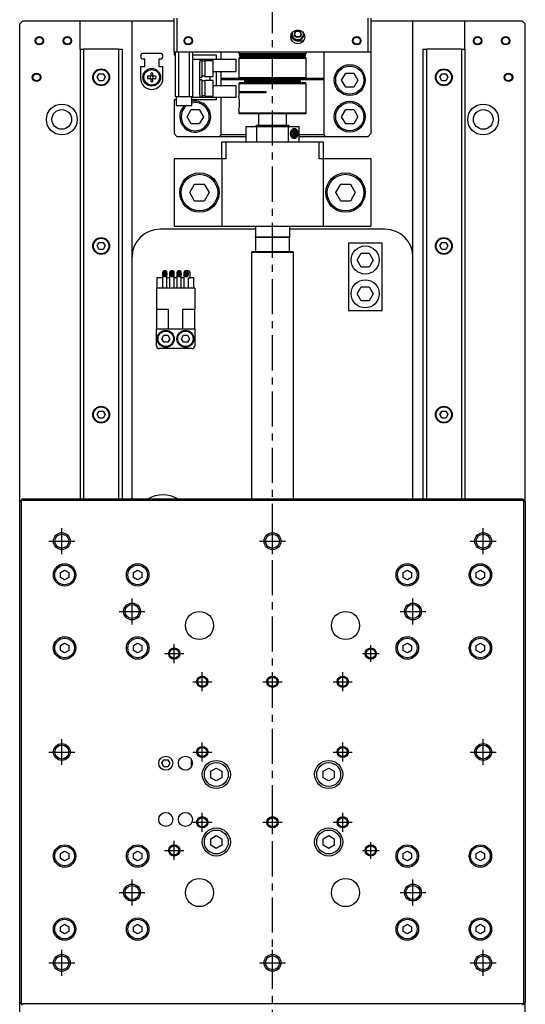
# Model space of a CAD drawing. Extents: x 201 to 1171, y 20 to 969.
# Tile 3 of 5: x 455 to 635, y 273 to 623. Entities that reach past the tile are written whole.
import ezdxf

# ---------------------------------------------------------------- set-up
doc = ezdxf.new("R2010")
doc.units = 0
doc.header["$LTSCALE"] = 10
doc.linetypes.add('CENTER', pattern=[2, 1.25, -0.25, 0.25, -0.25])
doc.layers.add('1', color=7, linetype='CONTINUOUS')

msp = doc.modelspace()

# ---------------------------------------------------------------- linework, layer by layer
at = {"layer": '1', "color": 4, "linetype": 'CENTER'}
for p, q in [((545.041601, 98.131438), (545.041601, 708.131438)), ((470.041601, 432.781438), (470.041601, 441.981438)), ((545.041601, 432.781438), (545.041601, 441.981438)), ((620.041601, 432.781438), (620.041601, 441.981438)), ((465.441601, 437.381438), (474.641601, 437.381438)), ((540.441601, 437.381438), (549.641601, 437.381438)), ((615.441601, 437.381438), (624.641601, 437.381438)), ((495.041601, 407.781438), (495.041601, 416.981438)), ((595.041601, 407.781438), (595.041601, 416.981438)), ((490.441601, 412.381438), (499.641601, 412.381438)), ((590.441601, 412.381438), (599.641601, 412.381438)), ((510.041601, 393.981438), (510.041601, 400.781438)), ((580.041601, 394.401438), (580.041601, 400.361438)), ((506.641601, 397.381438), (513.441601, 397.381438)), ((577.061601, 397.381438), (583.021601, 397.381438)), ((520.041601, 383.981438), (520.041601, 390.781438)), ((545.041601, 383.981438), (545.041601, 390.781438)), ((570.041601, 383.981438), (570.041601, 390.781438)), ((516.641601, 387.381438), (523.441601, 387.381438)), ((541.641601, 387.381438), (548.441601, 387.381438)), ((566.641601, 387.381438), (573.441601, 387.381438)), ((470.041601, 357.781438), (470.041601, 366.981438)), ((520.041601, 358.981438), (520.041601, 365.781438)), ((570.041601, 358.981438), (570.041601, 365.781438)), ((620.041601, 357.781438), (620.041601, 366.981438)), ((465.441601, 362.381438), (474.641601, 362.381438)), ((516.641601, 362.381438), (523.441601, 362.381438)), ((566.641601, 362.381438), (573.441601, 362.381438)), ((615.441601, 362.381438), (624.641601, 362.381438)), ((520.041601, 333.981438), (520.041601, 340.781438)), ((545.041601, 333.981438), (545.041601, 340.781438)), ((570.041601, 333.981438), (570.041601, 340.781438)), ((516.641601, 337.381438), (523.441601, 337.381438)), ((541.641601, 337.381438), (548.441601, 337.381438)), ((566.641601, 337.381438), (573.441601, 337.381438)), ((510.041601, 323.981438), (510.041601, 330.781438)), ((580.041601, 324.401438), (580.041601, 330.361438)), ((506.641601, 327.381438), (513.441601, 327.381438)), ((577.061601, 327.381438), (583.021601, 327.381438)), ((495.041601, 307.781438), (495.041601, 316.981438)), ((595.041601, 307.781438), (595.041601, 316.981438)), ((490.441601, 312.381438), (499.641601, 312.381438)), ((590.441601, 312.381438), (599.641601, 312.381438)), ((470.041601, 282.781438), (470.041601, 291.981438)), ((545.041601, 282.781438), (545.041601, 291.981438)), ((620.041601, 282.781438), (620.041601, 291.981438)), ((465.441601, 287.381438), (474.641601, 287.381438)), ((540.441601, 287.381438), (549.641601, 287.381438)), ((615.441601, 287.381438), (624.641601, 287.381438))]:
    msp.add_line(p, q, dxfattribs=at)
at = {"layer": '1', "color": 7, "linetype": 'CONTINUOUS'}
for p, q in [((456.041601, 622.381438), (455.041601, 621.381438)), ((455.041601, 451.381438), (455.041601, 621.381438)), ((476.541601, 622.381438), (456.041601, 622.381438)), ((476.541601, 612.381438), (476.541601, 622.381438)), ((495.041601, 622.381438), (476.541601, 622.381438)), ((495.041601, 452.381438), (495.041601, 622.381438)), ((510.041601, 622.381438), (495.041601, 622.381438)), ((510.041601, 611.381438), (510.041601, 623.381438)), ((511.041601, 623.381438), (511.041601, 611.381438)), ((579.041601, 611.381438), (579.041601, 623.381438)), ((580.041601, 623.381438), (580.041601, 611.381438)), ((595.041601, 622.381438), (580.041601, 622.381438)), ((595.041601, 452.381438), (595.041601, 622.381438)), ((613.541601, 622.381438), (595.041601, 622.381438)), ((613.541601, 612.381438), (613.541601, 622.381438)), ((634.041601, 622.381438), (613.541601, 622.381438)), ((635.041601, 621.381438), (634.041601, 622.381438)), ((635.041601, 451.381438), (635.041601, 621.381438)), ((552.886901, 617.781438), (553.464251, 618.781438)), ((553.464251, 616.781438), (552.886901, 617.781438)), ((553.464251, 618.781438), (554.618952, 618.781438)), ((554.618952, 616.781438), (553.464251, 616.781438)), ((554.618952, 618.781438), (555.196302, 617.781438)), ((555.196302, 617.781438), (554.618952, 616.781438)), ((556.041601, 615.281438), (554.041601, 615.281438)), ((476.541601, 612.381438), (476.541601, 452.381438)), ((476.541601, 612.381438), (477.811601, 612.381438)), ((477.811601, 612.381438), (477.811601, 452.381438)), ((490.271601, 612.381438), (477.811601, 612.381438)), ((490.271601, 612.381438), (490.271601, 452.381438)), ((490.271601, 612.381438), (491.541601, 612.381438)), ((491.541601, 612.381438), (491.541601, 452.381438)), ((505.041601, 610.881438), (499.041601, 610.881438)), ((511.041601, 611.381438), (510.041601, 611.381438)), ((510.041601, 611.381438), (510.041601, 610.381438)), ((510.041601, 610.381438), (510.541601, 610.381438)), ((510.541601, 595.381438), (510.541601, 611.381438)), ((579.041601, 611.381438), (511.041601, 611.381438)), ((511.541601, 611.381438), (511.541601, 595.381438)), ((515.541601, 595.381438), (515.541601, 611.381438)), ((516.541601, 611.381438), (516.541601, 595.381438)), ((516.541601, 610.381438), (525.041601, 610.381438)), ((525.041601, 610.381438), (525.041601, 608.781438)), ((526.711299, 608.781438), (526.711299, 611.381438)), ((533.041601, 611.381438), (533.041601, 610.881438)), ((533.041601, 610.881438), (536.55632, 610.881438)), ((533.041601, 610.881438), (533.341601, 610.581438)), ((533.341601, 609.481438), (533.041601, 609.181438)), ((533.373199, 610.214772), (533.253312, 610.214772)), ((533.253312, 610.214772), (533.253312, 609.848105)), ((533.253312, 609.848105), (533.373199, 609.848105)), ((533.341601, 610.581438), (556.741601, 610.581438)), ((533.341601, 609.481438), (536.768452, 609.481438)), ((544.518767, 610.214772), (533.373199, 610.214772)), ((533.373199, 609.848105), (544.518767, 609.848105)), ((533.541601, 610.581438), (533.541601, 610.214772)), ((533.541601, 609.848105), (533.541601, 609.481438)), ((536.55632, 610.881438), (557.041601, 610.881438)), ((536.768452, 609.481438), (556.741601, 609.481438)), ((538.541601, 610.214772), (538.541601, 610.581438)), ((538.541601, 609.481438), (538.541601, 609.848105)), ((542.541601, 610.581438), (542.541601, 610.214772)), ((542.541601, 609.848105), (542.541601, 609.481438)), ((545.564436, 610.214772), (544.518767, 610.214772)), ((544.518767, 609.848105), (545.564436, 609.848105)), ((556.710003, 610.214772), (545.564436, 610.214772)), ((545.564436, 609.848105), (556.710003, 609.848105)), ((547.541601, 610.214772), (547.541601, 610.581438)), ((547.541601, 609.481438), (547.541601, 609.848105)), ((551.541601, 610.581438), (551.541601, 610.214772)), ((551.541601, 609.848105), (551.541601, 609.481438)), ((556.541601, 610.214772), (556.541601, 610.581438)), ((556.541601, 609.481438), (556.541601, 609.848105)), ((556.82989, 610.214772), (556.710003, 610.214772)), ((556.710003, 609.848105), (556.82989, 609.848105)), ((556.741601, 610.581438), (557.041601, 610.881438)), ((557.041601, 609.181438), (556.741601, 609.481438)), ((556.82989, 609.848105), (556.82989, 610.214772)), ((557.041601, 610.881438), (557.041601, 611.381438)), ((563.371904, 611.381438), (563.371904, 581.881438)), ((580.041601, 611.381438), (579.041601, 611.381438)), ((580.041601, 611.381438), (580.041601, 582.381438)), ((598.541601, 612.381438), (598.541601, 452.381438)), ((598.541601, 612.381438), (599.811601, 612.381438)), ((599.811601, 612.381438), (599.811601, 452.381438)), ((612.271601, 612.381438), (599.811601, 612.381438)), ((612.271601, 612.381438), (612.271601, 452.381438)), ((612.271601, 612.381438), (613.541601, 612.381438)), ((613.541601, 612.381438), (613.541601, 452.381438)), ((498.041601, 606.181438), (498.041601, 602.081438)), ((498.041601, 606.181438), (499.541601, 606.181438)), ((499.541601, 608.881438), (499.041601, 608.881438)), ((499.541601, 606.181438), (499.541601, 608.881438)), ((505.041601, 608.881438), (504.541601, 608.881438)), ((504.541601, 608.881438), (504.541601, 606.181438)), ((504.541601, 606.181438), (506.041601, 606.181438)), ((506.041601, 602.081438), (506.041601, 606.181438)), ((516.541601, 608.781438), (519.141601, 608.781438)), ((519.141601, 608.781438), (519.141601, 607.781438)), ((519.141601, 608.781438), (532.041601, 608.781438)), ((519.941601, 608.481438), (519.141601, 608.481438)), ((519.141601, 596.181438), (519.141601, 607.781438)), ((519.941601, 608.481438), (519.941601, 602.481438)), ((520.941601, 608.081438), (519.941601, 608.081438)), ((520.941601, 608.231438), (520.941601, 602.731438)), ((523.941601, 608.231438), (520.941601, 608.231438)), ((523.941601, 602.731438), (523.941601, 608.231438)), ((532.041601, 608.781438), (532.041601, 604.481438)), ((533.041601, 609.181438), (536.55632, 609.181438)), ((533.041601, 609.181438), (533.041601, 602.281438)), ((536.55632, 609.181438), (557.041601, 609.181438)), ((557.041601, 602.281438), (557.041601, 609.181438)), ((482.598226, 602.381438), (483.319914, 603.631438)), ((483.319914, 603.631438), (484.763289, 603.631438)), ((484.763289, 603.631438), (485.484977, 602.381438)), ((501.671601, 602.751438), (500.53641, 602.751438)), ((501.671601, 603.88663), (501.671601, 602.751438)), ((502.411601, 602.751438), (502.411601, 603.88663)), ((503.546792, 602.751438), (502.411601, 602.751438)), ((519.141601, 602.481438), (519.941601, 602.481438)), ((519.941601, 602.881438), (520.941601, 602.881438)), ((520.941601, 602.731438), (523.941601, 602.731438)), ((522.741601, 602.731438), (522.741601, 601.231438)), ((523.941601, 604.481438), (532.041601, 604.481438)), ((525.041601, 604.481438), (525.041601, 599.481438)), ((526.711299, 599.481438), (526.711299, 604.481438)), ((569.65485, 601.381438), (571.098226, 603.881438)), ((571.098226, 603.881438), (573.984977, 603.881438)), ((573.984977, 603.881438), (575.428353, 601.381438)), ((604.598226, 602.381438), (605.319914, 603.631438)), ((605.319914, 603.631438), (606.763289, 603.631438)), ((606.763289, 603.631438), (607.484977, 602.381438)), ((483.319914, 601.131438), (482.598226, 602.381438)), ((484.763289, 601.131438), (483.319914, 601.131438)), ((485.484977, 602.381438), (484.763289, 601.131438)), ((500.53641, 602.011438), (501.671601, 602.011438)), ((501.671601, 602.011438), (501.671601, 600.876247)), ((502.411601, 600.876247), (502.411601, 602.011438)), ((502.411601, 602.011438), (503.546792, 602.011438)), ((519.941601, 601.481438), (519.141601, 601.481438)), ((519.941601, 601.481438), (519.941601, 595.481438)), ((520.941601, 601.081438), (519.941601, 601.081438)), ((520.941601, 601.231438), (520.941601, 595.731438)), ((523.941601, 601.231438), (520.941601, 601.231438)), ((523.941601, 595.731438), (523.941601, 601.231438)), ((523.941601, 599.481438), (532.041601, 599.481438)), ((563.041601, 601.981438), (527.041601, 601.981438)), ((527.041601, 601.981438), (527.041601, 601.481438)), ((563.041601, 601.481438), (527.041601, 601.481438)), ((532.041601, 599.481438), (532.041601, 595.181438)), ((533.041601, 602.281438), (536.55632, 602.281438)), ((533.041601, 602.281438), (533.341601, 601.981438)), ((533.341601, 600.381438), (533.041601, 600.081438)), ((557.041601, 600.081438), (533.041601, 600.081438)), ((533.041601, 600.081438), (533.041601, 597.381438)), ((536.768452, 600.381438), (533.341601, 600.381438)), ((536.421095, 601.114772), (535.090197, 601.114772)), ((535.090197, 601.114772), (535.090197, 600.748105)), ((535.090197, 600.748105), (536.421095, 600.748105)), ((536.17764, 601.481438), (536.17764, 601.114772)), ((536.17764, 600.748105), (536.17764, 600.381438)), ((537.160495, 601.114772), (536.421095, 601.114772)), ((536.421095, 600.748105), (537.160495, 600.748105)), ((536.55632, 602.281438), (557.041601, 602.281438)), ((556.741601, 600.381438), (536.768452, 600.381438)), ((552.922708, 601.114772), (537.160495, 601.114772)), ((537.160495, 600.748105), (552.922708, 600.748105)), ((541.17764, 601.114772), (541.17764, 601.481438)), ((541.17764, 600.381438), (541.17764, 600.748105)), ((548.905562, 601.481438), (548.905562, 601.114772)), ((548.905562, 600.748105), (548.905562, 600.381438)), ((553.662108, 601.114772), (552.922708, 601.114772)), ((552.922708, 600.748105), (553.662108, 600.748105)), ((554.993006, 601.114772), (553.662108, 601.114772)), ((553.662108, 600.748105), (554.993006, 600.748105)), ((553.905562, 601.114772), (553.905562, 601.481438)), ((553.905562, 600.381438), (553.905562, 600.748105)), ((554.993006, 600.748105), (554.993006, 601.114772)), ((556.741601, 601.981438), (557.041601, 602.281438)), ((557.041601, 600.081438), (556.741601, 600.381438)), ((557.041601, 589.681438), (557.041601, 600.081438)), ((563.041601, 601.481438), (563.041601, 601.981438)), ((571.098226, 598.881438), (569.65485, 601.381438)), ((575.428353, 601.381438), (573.984977, 598.881438)), ((605.319914, 601.131438), (604.598226, 602.381438)), ((606.763289, 601.131438), (605.319914, 601.131438)), ((607.484977, 602.381438), (606.763289, 601.131438)), ((519.141601, 596.181438), (519.141601, 595.181438)), ((519.141601, 595.481438), (519.941601, 595.481438)), ((519.941601, 595.881438), (520.941601, 595.881438)), ((520.941601, 595.731438), (523.941601, 595.731438)), ((533.041601, 597.381438), (542.680665, 597.381438)), ((542.680665, 596.881438), (533.041601, 596.881438)), ((533.041601, 596.881438), (533.041601, 595.626676)), ((540.041601, 597.381438), (540.041601, 596.881438)), ((542.680665, 597.381438), (542.680665, 596.881438)), ((573.984977, 598.881438), (571.098226, 598.881438)), ((510.041601, 594.381438), (510.041601, 582.381438)), ((510.791601, 594.381438), (510.041601, 594.381438)), ((511.541601, 595.381438), (510.541601, 595.381438)), ((510.791601, 595.381438), (510.791601, 592.381438)), ((510.791601, 592.381438), (516.291601, 592.381438)), ((515.541601, 595.381438), (511.541601, 595.381438)), ((516.541601, 595.381438), (515.541601, 595.381438)), ((516.291601, 592.381438), (516.291601, 595.381438)), ((525.041601, 594.381438), (516.291601, 594.381438)), ((516.541601, 595.181438), (516.541601, 595.381438)), ((519.141601, 595.181438), (516.541601, 595.181438)), ((532.041601, 595.181438), (519.141601, 595.181438)), ((525.041601, 595.181438), (525.041601, 594.381438)), ((526.711299, 581.881438), (526.711299, 595.181438)), ((514.65485, 588.381438), (516.098226, 590.881438)), ((516.098226, 590.881438), (518.984977, 590.881438)), ((518.984977, 590.881438), (520.428353, 588.381438)), ((533.041601, 590.735155), (533.041601, 589.681438)), ((557.041601, 589.681438), (533.041601, 589.681438)), ((533.041601, 589.681438), (533.341601, 589.381438)), ((556.741601, 589.381438), (533.341601, 589.381438)), ((540.041601, 589.381438), (540.041601, 585.381438)), ((550.041601, 585.381438), (550.041601, 589.381438)), ((556.741601, 589.381438), (557.041601, 589.681438)), ((569.65485, 588.381438), (571.098226, 590.881438)), ((571.098226, 590.881438), (573.984977, 590.881438)), ((573.984977, 590.881438), (575.428353, 588.381438)), ((516.098226, 585.881438), (514.65485, 588.381438)), ((518.984977, 585.881438), (516.098226, 585.881438)), ((520.428353, 588.381438), (518.984977, 585.881438)), ((539.541601, 585.381438), (539.041601, 584.881438)), ((539.541601, 585.381438), (550.541601, 585.381438)), ((551.041601, 584.881438), (550.541601, 585.381438)), ((571.098226, 585.881438), (569.65485, 588.381438)), ((573.984977, 585.881438), (571.098226, 585.881438)), ((575.428353, 588.381438), (573.984977, 585.881438)), ((510.041601, 582.381438), (511.041601, 581.381438)), ((526.193525, 581.381438), (526.711299, 581.881438)), ((535.541601, 581.881438), (526.711299, 581.881438)), ((535.541601, 584.881438), (539.496333, 584.881438)), ((535.541601, 584.881438), (535.541601, 579.381438)), ((539.496333, 579.381438), (539.496333, 584.881438)), ((539.496333, 584.881438), (550.58687, 584.881438)), ((550.58687, 584.881438), (550.58687, 579.381438)), ((550.58687, 584.881438), (554.541601, 584.881438)), ((551.924561, 582.381438), (552.230747, 583.131438)), ((552.230747, 581.631438), (551.924561, 582.381438)), ((552.230747, 583.131438), (552.84312, 583.131438)), ((552.84312, 581.631438), (552.230747, 581.631438)), ((552.654331, 582.381438), (552.348145, 583.131438)), ((552.348145, 581.631438), (552.654331, 582.381438)), ((553.149306, 582.381438), (552.654331, 582.381438)), ((552.84312, 583.131438), (553.149306, 582.381438)), ((553.149306, 582.381438), (552.84312, 581.631438)), ((554.541601, 579.381438), (554.541601, 584.881438)), ((563.371904, 581.881438), (554.541601, 581.881438)), ((563.371904, 581.881438), (563.889678, 581.381438)), ((579.041601, 581.381438), (580.041601, 582.381438)), ((511.041601, 581.381438), (526.193525, 581.381438)), ((526.193525, 581.381438), (535.541601, 581.381438)), ((527.041601, 573.381438), (527.041601, 579.381438)), ((527.041601, 579.381438), (528.455815, 579.381438)), ((528.455815, 579.381438), (528.455815, 573.381438)), ((528.455815, 579.381438), (561.627388, 579.381438)), ((554.541601, 581.381438), (563.889678, 581.381438)), ((561.627388, 573.381438), (561.627388, 579.381438)), ((561.627388, 579.381438), (563.041601, 579.381438)), ((563.041601, 579.381438), (563.041601, 573.381438)), ((563.889678, 581.381438), (579.041601, 581.381438)), ((527.041601, 573.381438), (510.041601, 573.381438)), ((510.041601, 573.381438), (510.041601, 549.381438)), ((527.041601, 573.381438), (527.041601, 549.381438)), ((528.455815, 573.381438), (527.041601, 573.381438)), ((563.041601, 573.381438), (561.627388, 573.381438)), ((563.041601, 573.381438), (563.041601, 549.381438)), ((580.041601, 573.381438), (563.041601, 573.381438)), ((580.041601, 573.381438), (580.041601, 549.381438)), ((515.5775, 561.381438), (517.309551, 564.381438)), ((517.309551, 564.381438), (520.773652, 564.381438)), ((520.773652, 564.381438), (522.505703, 561.381438)), ((567.5775, 561.381438), (569.309551, 564.381438)), ((569.309551, 564.381438), (572.773652, 564.381438)), ((572.773652, 564.381438), (574.505703, 561.381438)), ((517.309551, 558.381438), (515.5775, 561.381438)), ((522.505703, 561.381438), (520.773652, 558.381438)), ((569.309551, 558.381438), (567.5775, 561.381438)), ((574.505703, 561.381438), (572.773652, 558.381438)), ((520.773652, 558.381438), (517.309551, 558.381438)), ((572.773652, 558.381438), (569.309551, 558.381438)), ((539.041601, 548.381438), (505.041601, 548.381438)), ((510.041601, 549.381438), (527.041601, 549.381438)), ((527.041601, 549.381438), (563.041601, 549.381438)), ((539.041601, 549.381438), (539.041601, 545.681438)), ((551.041601, 549.381438), (551.041601, 545.681438)), ((585.041601, 548.381438), (551.041601, 548.381438)), ((563.041601, 549.381438), (580.041601, 549.381438)), ((482.598226, 542.381438), (483.319914, 543.631438)), ((483.319914, 543.631438), (484.763289, 543.631438)), ((484.763289, 543.631438), (485.484977, 542.381438)), ((539.041601, 545.681438), (551.041601, 545.681438)), ((539.041601, 545.381438), (539.041601, 545.681438)), ((551.041601, 545.381438), (539.041601, 545.381438)), ((539.041601, 545.381438), (539.041601, 540.381438)), ((551.041601, 545.681438), (551.041601, 545.381438)), ((551.041601, 540.381438), (551.041601, 545.381438)), ((572.041601, 543.381438), (572.041601, 519.381438)), ((584.041601, 543.381438), (572.041601, 543.381438)), ((584.041601, 519.381438), (584.041601, 543.381438)), ((604.598226, 542.381438), (605.319914, 543.631438)), ((605.319914, 543.631438), (606.763289, 543.631438)), ((606.763289, 543.631438), (607.484977, 542.381438)), ((483.319914, 541.131438), (482.598226, 542.381438)), ((484.763289, 541.131438), (483.319914, 541.131438)), ((485.484977, 542.381438), (484.763289, 541.131438)), ((537.841601, 540.381438), (537.541601, 540.081438)), ((552.541601, 540.081438), (537.541601, 540.081438)), ((537.541601, 540.081438), (537.541601, 452.381438)), ((537.841601, 540.381438), (552.241601, 540.381438)), ((552.541601, 540.081438), (552.241601, 540.381438)), ((552.541601, 452.381438), (552.541601, 540.081438)), ((575.15485, 537.381438), (576.598226, 539.881438)), ((576.598226, 539.881438), (579.484977, 539.881438)), ((579.484977, 539.881438), (580.928353, 537.381438)), ((605.319914, 541.131438), (604.598226, 542.381438)), ((606.763289, 541.131438), (605.319914, 541.131438)), ((607.484977, 542.381438), (606.763289, 541.131438)), ((576.598226, 534.881438), (575.15485, 537.381438)), ((580.928353, 537.381438), (579.484977, 534.881438)), ((505.971601, 527.381438), (505.971601, 533.081438)), ((506.971601, 533.581438), (506.471601, 533.581438)), ((507.471601, 527.381438), (507.471601, 533.081438)), ((508.511601, 527.381438), (508.511601, 533.081438)), ((509.511601, 533.581438), (509.011601, 533.581438)), ((510.011601, 527.381438), (510.011601, 533.081438)), ((511.051601, 527.381438), (511.051601, 533.081438)), ((512.051601, 533.581438), (511.551601, 533.581438)), ((512.551601, 527.381438), (512.551601, 533.081438)), ((513.591601, 527.381438), (513.591601, 533.081438)), ((514.791601, 533.581438), (514.091601, 533.581438)), ((515.791601, 531.081438), (515.791601, 532.581438)), ((579.484977, 534.881438), (576.598226, 534.881438)), ((504.041601, 531.181438), (505.971601, 531.181438)), ((504.041601, 527.381438), (504.041601, 531.181438)), ((507.471601, 531.181438), (508.511601, 531.181438)), ((510.011601, 531.181438), (511.051601, 531.181438)), ((512.551601, 531.181438), (513.591601, 531.181438)), ((515.091601, 527.381438), (515.091601, 531.081438)), ((515.091601, 531.081438), (515.791601, 531.081438)), ((515.791601, 531.181438), (517.041601, 531.181438)), ((517.041601, 527.381438), (517.041601, 531.181438)), ((517.341601, 527.381438), (503.741601, 527.381438)), ((503.741601, 527.381438), (503.741601, 519.831438)), ((517.341601, 527.381438), (517.341601, 519.831438)), ((575.15485, 525.381438), (576.598226, 527.881438)), ((576.598226, 522.881438), (575.15485, 525.381438)), ((576.598226, 527.881438), (579.484977, 527.881438)), ((579.484977, 527.881438), (580.928353, 525.381438)), ((580.928353, 525.381438), (579.484977, 522.881438)), ((579.484977, 522.881438), (576.598226, 522.881438)), ((508.041601, 519.831438), (503.741601, 519.831438)), ((503.741601, 519.831438), (503.741601, 512.881438)), ((508.041601, 512.881438), (508.041601, 519.831438)), ((517.341601, 519.831438), (513.041601, 519.831438)), ((513.041601, 519.831438), (513.041601, 512.881438)), ((517.341601, 512.881438), (517.341601, 519.831438)), ((572.041601, 519.381438), (584.041601, 519.381438)), ((503.741601, 512.881438), (508.041601, 512.881438)), ((503.741601, 506.881438), (503.741601, 512.881438)), ((508.041601, 512.881438), (513.041601, 512.881438)), ((513.041601, 512.881438), (517.341601, 512.881438)), ((517.341601, 512.881438), (517.341601, 506.881438)), ((505.598226, 509.381438), (506.319914, 510.631438)), ((506.319914, 508.131438), (505.598226, 509.381438)), ((506.319914, 510.631438), (507.763289, 510.631438)), ((507.763289, 508.131438), (506.319914, 508.131438)), ((507.763289, 510.631438), (508.484977, 509.381438)), ((508.484977, 509.381438), (507.763289, 508.131438)), ((512.598226, 509.381438), (513.319914, 510.631438)), ((513.319914, 508.131438), (512.598226, 509.381438)), ((513.319914, 510.631438), (514.763289, 510.631438)), ((514.763289, 508.131438), (513.319914, 508.131438)), ((514.763289, 510.631438), (515.484977, 509.381438)), ((515.484977, 509.381438), (514.763289, 508.131438)), ((516.341601, 505.881438), (504.741601, 505.881438)), ((482.598226, 482.381438), (483.319914, 483.631438)), ((483.319914, 483.631438), (484.763289, 483.631438)), ((484.763289, 483.631438), (485.484977, 482.381438)), ((604.598226, 482.381438), (605.319914, 483.631438)), ((605.319914, 483.631438), (606.763289, 483.631438)), ((606.763289, 483.631438), (607.484977, 482.381438)), ((483.319914, 481.131438), (482.598226, 482.381438)), ((484.763289, 481.131438), (483.319914, 481.131438)), ((485.484977, 482.381438), (484.763289, 481.131438)), ((605.319914, 481.131438), (604.598226, 482.381438)), ((606.763289, 481.131438), (605.319914, 481.131438)), ((607.484977, 482.381438), (606.763289, 481.131438)), ((455.041601, 451.381438), (455.541601, 451.881438)), ((455.541601, 451.881438), (456.041601, 452.381438)), ((634.541601, 451.881438), (455.541601, 451.881438)), ((455.541601, 451.881438), (455.541601, 272.881438)), ((456.041601, 452.381438), (634.041601, 452.381438)), ((634.041601, 452.381438), (634.541601, 451.881438)), ((634.541601, 272.881438), (634.541601, 451.881438)), ((634.541601, 451.881438), (635.041601, 451.381438)), ((455.041601, 273.381438), (455.041601, 451.381438)), ((635.041601, 451.381438), (635.041601, 273.381438)), ((469.541601, 426.247464), (471.041601, 427.113489)), ((469.541601, 424.515413), (469.541601, 426.247464)), ((471.041601, 423.649388), (469.541601, 424.515413)), ((471.041601, 427.113489), (472.541601, 426.247464)), ((472.541601, 424.515413), (471.041601, 423.649388)), ((472.541601, 426.247464), (472.541601, 424.515413)), ((495.541601, 426.247464), (497.041601, 427.113489)), ((495.541601, 424.515413), (495.541601, 426.247464)), ((497.041601, 423.649388), (495.541601, 424.515413)), ((497.041601, 427.113489), (498.541601, 426.247464)), ((498.541601, 424.515413), (497.041601, 423.649388)), ((498.541601, 426.247464), (498.541601, 424.515413)), ((591.541601, 426.247464), (593.041601, 427.113489)), ((591.541601, 424.515413), (591.541601, 426.247464)), ((593.041601, 423.649388), (591.541601, 424.515413)), ((593.041601, 427.113489), (594.541601, 426.247464)), ((594.541601, 424.515413), (593.041601, 423.649388)), ((594.541601, 426.247464), (594.541601, 424.515413)), ((617.541601, 426.247464), (619.041601, 427.113489)), ((617.541601, 424.515413), (617.541601, 426.247464)), ((619.041601, 423.649388), (617.541601, 424.515413)), ((619.041601, 427.113489), (620.541601, 426.247464)), ((620.541601, 424.515413), (619.041601, 423.649388)), ((620.541601, 426.247464), (620.541601, 424.515413)), ((469.541601, 400.247464), (471.041601, 401.113489)), ((469.541601, 398.515413), (469.541601, 400.247464)), ((471.041601, 401.113489), (472.541601, 400.247464)), ((472.541601, 400.247464), (472.541601, 398.515413)), ((495.541601, 400.247464), (497.041601, 401.113489)), ((495.541601, 398.515413), (495.541601, 400.247464)), ((497.041601, 401.113489), (498.541601, 400.247464)), ((498.541601, 400.247464), (498.541601, 398.515413)), ((591.541601, 400.247464), (593.041601, 401.113489)), ((591.541601, 398.515413), (591.541601, 400.247464)), ((593.041601, 401.113489), (594.541601, 400.247464)), ((594.541601, 400.247464), (594.541601, 398.515413)), ((617.541601, 400.247464), (619.041601, 401.113489)), ((617.541601, 398.515413), (617.541601, 400.247464)), ((619.041601, 401.113489), (620.541601, 400.247464)), ((620.541601, 400.247464), (620.541601, 398.515413)), ((471.041601, 397.649388), (469.541601, 398.515413)), ((472.541601, 398.515413), (471.041601, 397.649388)), ((497.041601, 397.649388), (495.541601, 398.515413)), ((498.541601, 398.515413), (497.041601, 397.649388)), ((593.041601, 397.649388), (591.541601, 398.515413)), ((594.541601, 398.515413), (593.041601, 397.649388)), ((619.041601, 397.649388), (617.541601, 398.515413)), ((620.541601, 398.515413), (619.041601, 397.649388)), ((505.598226, 358.381438), (506.319914, 359.631438)), ((506.319914, 357.131438), (505.598226, 358.381438)), ((506.319914, 359.631438), (507.763289, 359.631438)), ((507.763289, 359.631438), (508.484977, 358.381438)), ((508.484977, 358.381438), (507.763289, 357.131438)), ((516.041601, 359.881438), (516.041601, 357.631438)), ((516.041601, 357.631438), (516.426449, 357.631438)), ((507.763289, 357.131438), (506.319914, 357.131438)), ((523.041601, 355.536139), (525.041601, 356.69084)), ((523.041601, 353.226738), (523.041601, 355.536139)), ((525.041601, 356.69084), (527.041601, 355.536139)), ((527.041601, 355.536139), (527.041601, 353.226738)), ((563.041601, 355.536139), (565.041601, 356.69084)), ((563.041601, 353.226738), (563.041601, 355.536139)), ((565.041601, 356.69084), (567.041601, 355.536139)), ((567.041601, 355.536139), (567.041601, 353.226738)), ((525.041601, 352.072037), (523.041601, 353.226738)), ((527.041601, 353.226738), (525.041601, 352.072037)), ((565.041601, 352.072037), (563.041601, 353.226738)), ((567.041601, 353.226738), (565.041601, 352.072037)), ((523.041601, 331.536139), (525.041601, 332.69084)), ((523.041601, 329.226738), (523.041601, 331.536139)), ((525.041601, 332.69084), (527.041601, 331.536139)), ((527.041601, 331.536139), (527.041601, 329.226738)), ((563.041601, 331.536139), (565.041601, 332.69084)), ((563.041601, 329.226738), (563.041601, 331.536139)), ((565.041601, 332.69084), (567.041601, 331.536139)), ((567.041601, 331.536139), (567.041601, 329.226738)), ((469.541601, 326.247464), (471.041601, 327.113489)), ((469.541601, 324.515413), (469.541601, 326.247464)), ((471.041601, 327.113489), (472.541601, 326.247464)), ((472.541601, 326.247464), (472.541601, 324.515413)), ((495.541601, 326.247464), (497.041601, 327.113489)), ((495.541601, 324.515413), (495.541601, 326.247464)), ((497.041601, 327.113489), (498.541601, 326.247464)), ((498.541601, 326.247464), (498.541601, 324.515413)), ((525.041601, 328.072037), (523.041601, 329.226738)), ((527.041601, 329.226738), (525.041601, 328.072037)), ((565.041601, 328.072037), (563.041601, 329.226738)), ((567.041601, 329.226738), (565.041601, 328.072037)), ((591.541601, 326.247464), (593.041601, 327.113489)), ((591.541601, 324.515413), (591.541601, 326.247464)), ((593.041601, 327.113489), (594.541601, 326.247464)), ((594.541601, 326.247464), (594.541601, 324.515413)), ((617.541601, 326.247464), (619.041601, 327.113489)), ((617.541601, 324.515413), (617.541601, 326.247464)), ((619.041601, 327.113489), (620.541601, 326.247464)), ((620.541601, 326.247464), (620.541601, 324.515413)), ((471.041601, 323.649388), (469.541601, 324.515413)), ((472.541601, 324.515413), (471.041601, 323.649388)), ((497.041601, 323.649388), (495.541601, 324.515413)), ((498.541601, 324.515413), (497.041601, 323.649388)), ((593.041601, 323.649388), (591.541601, 324.515413)), ((594.541601, 324.515413), (593.041601, 323.649388)), ((619.041601, 323.649388), (617.541601, 324.515413)), ((620.541601, 324.515413), (619.041601, 323.649388)), ((469.541601, 300.247464), (471.041601, 301.113489)), ((469.541601, 298.515413), (469.541601, 300.247464)), ((471.041601, 297.649388), (469.541601, 298.515413)), ((471.041601, 301.113489), (472.541601, 300.247464)), ((472.541601, 298.515413), (471.041601, 297.649388)), ((472.541601, 300.247464), (472.541601, 298.515413)), ((495.541601, 300.247464), (497.041601, 301.113489)), ((495.541601, 298.515413), (495.541601, 300.247464)), ((497.041601, 297.649388), (495.541601, 298.515413)), ((497.041601, 301.113489), (498.541601, 300.247464)), ((498.541601, 298.515413), (497.041601, 297.649388)), ((498.541601, 300.247464), (498.541601, 298.515413)), ((591.541601, 300.247464), (593.041601, 301.113489)), ((591.541601, 298.515413), (591.541601, 300.247464)), ((593.041601, 297.649388), (591.541601, 298.515413)), ((593.041601, 301.113489), (594.541601, 300.247464)), ((594.541601, 298.515413), (593.041601, 297.649388)), ((594.541601, 300.247464), (594.541601, 298.515413)), ((617.541601, 300.247464), (619.041601, 301.113489)), ((617.541601, 298.515413), (617.541601, 300.247464)), ((619.041601, 297.649388), (617.541601, 298.515413)), ((619.041601, 301.113489), (620.541601, 300.247464)), ((620.541601, 298.515413), (619.041601, 297.649388)), ((620.541601, 300.247464), (620.541601, 298.515413)), ((455.541601, 272.881438), (455.041601, 273.381438)), ((455.041601, 103.381438), (455.041601, 273.381438)), ((635.041601, 273.381438), (634.541601, 272.881438)), ((635.041601, 103.381438), (635.041601, 273.381438)), ((455.541601, 272.881438), (634.541601, 272.881438)), ((456.041601, 272.381438), (455.541601, 272.881438)), ((634.541601, 272.881438), (634.041601, 272.381438))]:
    msp.add_line(p, q, dxfattribs=at)
at = {"layer": '1', "color": 7, "linetype": 'CONTINUOUS', "const_width": 1}
for points in [[(552.819776, 580.881438), (552.717699, 580.88841), (552.614921, 580.909096), (552.512924, 580.943153), (552.41301, 580.990307), (552.315477, 581.050449, -0.479215), (552.34216, 583.730446), (552.44122, 583.787236), (552.543095, 583.83116), (552.646253, 583.861634), (552.779263, 583.880348), (552.819776, 583.881438)], [(552.819776, 583.881438), (552.920494, 583.874467), (553.019322, 583.853781), (553.114961, 583.819724), (553.206294, 583.77257), (553.293279, 583.712428), (553.375136, 583.640145), (553.450898, 583.556676, -0.164456), (553.807779, 582.381438)], [(553.807779, 582.381438, -0.1814), (553.40484, 581.153318), (553.324938, 581.076315), (553.238922, 581.011103), (553.147883, 580.958495), (553.052931, 580.919286), (552.914551, 580.887542), (552.819776, 580.881438)]]:
    msp.add_lwpolyline(points, format="xyb", dxfattribs=at)
for points in [[(552.070341, 581.275461), (552.135267, 581.225613), (552.202837, 581.183372), (552.272606, 581.149016), (552.344114, 581.12277), (552.416891, 581.104809), (552.490458, 581.095249), (552.564332, 581.094154), (552.638024, 581.10153), (552.711052, 581.11733), (552.782933, 581.14145), (552.853196, 581.17373), (552.921377, 581.213958), (552.987028, 581.26187), (553.049717, 581.31715), (553.109031, 581.379435), (553.16458, 581.448313), (553.215999, 581.523333), (553.262948, 581.604001), (553.305119, 581.689784), (553.342235, 581.78012), (553.37405, 581.874413), (553.400357, 581.972043), (553.420981, 582.072368), (553.435786, 582.174726), (553.444677, 582.278445), (553.447593, 582.382842), (553.444516, 582.487229), (553.435466, 582.59092), (553.420502, 582.693233), (553.399724, 582.793493), (553.373267, 582.891042), (553.341306, 582.985237), (553.304052, 583.075458), (553.261748, 583.161112), (553.214675, 583.241634), (553.163141, 583.316495), (553.107486, 583.385203), (553.048076, 583.447304), (552.985302, 583.502391), (552.919578, 583.5501), (552.851335, 583.590119), (552.781022, 583.622182), (552.709104, 583.64608), (552.636052, 583.661655), (552.562348, 583.668805), (552.488477, 583.667482), (552.414925, 583.657695), (552.342175, 583.639509), (552.270708, 583.613044), (552.200992, 583.578473), (552.133487, 583.536024), (552.068638, 583.485976)], [(552.602363, 580.912704), (552.690162, 580.944043), (552.77575, 580.985859), (552.858505, 581.037846), (552.937823, 581.099627), (553.013125, 581.17075), (553.083864, 581.250697), (553.149522, 581.338886), (553.209623, 581.434673), (553.263727, 581.537362), (553.311441, 581.646202), (553.352416, 581.760401), (553.386354, 581.879127), (553.413008, 582.001514), (553.432183, 582.12667), (553.443739, 582.253683), (553.447593, 582.381627), (553.443717, 582.509569), (553.432138, 582.636578), (553.41294, 582.761727), (553.386265, 582.884105), (553.352306, 583.002818), (553.31131, 583.117003), (553.263577, 583.225827), (553.209455, 583.328496), (553.149337, 583.424262), (553.083663, 583.512427), (553.01291, 583.592349), (552.937595, 583.663446), (552.858267, 583.725198), (552.775503, 583.777156), (552.689907, 583.818941), (552.602102, 583.850249)]]:
    msp.add_lwpolyline(points, dxfattribs=at)
for points in [[(506.721601, 531.681438), (506.765179, 531.684102), (506.808426, 531.692073), (506.851011, 531.70529), (506.892612, 531.723654), (506.932911, 531.747023), (506.971601, 531.775221), (507.00839, 531.808032), (507.042995, 531.845207), (507.075155, 531.886464), (507.104624, 531.931487), (507.131177, 531.979935), (507.154614, 532.031438), (507.174755, 532.085606), (507.191448, 532.142024), (507.204564, 532.200265), (507.214005, 532.259885), (507.219699, 532.320429), (507.221601, 532.381438), (507.219699, 532.442448), (507.214005, 532.502992), (507.204564, 532.562612), (507.191448, 532.620853), (507.174755, 532.677271), (507.154614, 532.731438), (507.131177, 532.782942), (507.104624, 532.83139), (507.075155, 532.876413), (507.042995, 532.91767), (507.00839, 532.954845), (506.971601, 532.987656), (506.932911, 533.015854), (506.892612, 533.039223), (506.851011, 533.057587), (506.808426, 533.070804), (506.765179, 533.078775), (506.721601, 533.081438), (506.678024, 533.078775), (506.634777, 533.070804), (506.592192, 533.057587), (506.550591, 533.039223), (506.510292, 533.015854), (506.471601, 532.987656), (506.434813, 532.954845), (506.400208, 532.91767), (506.368048, 532.876413), (506.338579, 532.83139), (506.312025, 532.782942), (506.288589, 532.731438), (506.268448, 532.677271), (506.251755, 532.620853), (506.238639, 532.562612), (506.229198, 532.502992), (506.223504, 532.442448), (506.221601, 532.381438), (506.223504, 532.320429), (506.229198, 532.259885), (506.238639, 532.200265), (506.251755, 532.142024), (506.268448, 532.085606), (506.288589, 532.031438), (506.312025, 531.979935), (506.338579, 531.931487), (506.368048, 531.886464), (506.400208, 531.845207), (506.434813, 531.808032), (506.471601, 531.775221), (506.510292, 531.747023), (506.550591, 531.723654), (506.592192, 531.70529), (506.634777, 531.692073), (506.678024, 531.684102)], [(509.261601, 531.681438), (509.305179, 531.684102), (509.348426, 531.692073), (509.391011, 531.70529), (509.432612, 531.723654), (509.472911, 531.747023), (509.511601, 531.775221), (509.54839, 531.808032), (509.582995, 531.845207), (509.615155, 531.886464), (509.644624, 531.931487), (509.671177, 531.979935), (509.694614, 532.031438), (509.714755, 532.085606), (509.731448, 532.142024), (509.744564, 532.200265), (509.754005, 532.259885), (509.759699, 532.320429), (509.761601, 532.381438), (509.759699, 532.442448), (509.754005, 532.502992), (509.744564, 532.562612), (509.731448, 532.620853), (509.714755, 532.677271), (509.694614, 532.731438), (509.671177, 532.782942), (509.644624, 532.83139), (509.615155, 532.876413), (509.582995, 532.91767), (509.54839, 532.954845), (509.511601, 532.987656), (509.472911, 533.015854), (509.432612, 533.039223), (509.391011, 533.057587), (509.348426, 533.070804), (509.305179, 533.078775), (509.261601, 533.081438), (509.218024, 533.078775), (509.174777, 533.070804), (509.132192, 533.057587), (509.090591, 533.039223), (509.050292, 533.015854), (509.011601, 532.987656), (508.974813, 532.954845), (508.940208, 532.91767), (508.908048, 532.876413), (508.878579, 532.83139), (508.852025, 532.782942), (508.828589, 532.731438), (508.808448, 532.677271), (508.791755, 532.620853), (508.778639, 532.562612), (508.769198, 532.502992), (508.763504, 532.442448), (508.761601, 532.381438), (508.763504, 532.320429), (508.769198, 532.259885), (508.778639, 532.200265), (508.791755, 532.142024), (508.808448, 532.085606), (508.828589, 532.031438), (508.852025, 531.979935), (508.878579, 531.931487), (508.908048, 531.886464), (508.940208, 531.845207), (508.974813, 531.808032), (509.011601, 531.775221), (509.050292, 531.747023), (509.090591, 531.723654), (509.132192, 531.70529), (509.174777, 531.692073), (509.218024, 531.684102)], [(511.801601, 531.681438), (511.845179, 531.684102), (511.888426, 531.692073), (511.931011, 531.70529), (511.972612, 531.723654), (512.012911, 531.747023), (512.051601, 531.775221), (512.08839, 531.808032), (512.122995, 531.845207), (512.155155, 531.886464), (512.184624, 531.931487), (512.211177, 531.979935), (512.234614, 532.031438), (512.254755, 532.085606), (512.271448, 532.142024), (512.284564, 532.200265), (512.294005, 532.259885), (512.299699, 532.320429), (512.301601, 532.381438), (512.299699, 532.442448), (512.294005, 532.502992), (512.284564, 532.562612), (512.271448, 532.620853), (512.254755, 532.677271), (512.234614, 532.731438), (512.211177, 532.782942), (512.184624, 532.83139), (512.155155, 532.876413), (512.122995, 532.91767), (512.08839, 532.954845), (512.051601, 532.987656), (512.012911, 533.015854), (511.972612, 533.039223), (511.931011, 533.057587), (511.888426, 533.070804), (511.845179, 533.078775), (511.801601, 533.081438), (511.758024, 533.078775), (511.714777, 533.070804), (511.672192, 533.057587), (511.630591, 533.039223), (511.590292, 533.015854), (511.551601, 532.987656), (511.514813, 532.954845), (511.480208, 532.91767), (511.448048, 532.876413), (511.418579, 532.83139), (511.392025, 532.782942), (511.368589, 532.731438), (511.348448, 532.677271), (511.331755, 532.620853), (511.318639, 532.562612), (511.309198, 532.502992), (511.303504, 532.442448), (511.301601, 532.381438), (511.303504, 532.320429), (511.309198, 532.259885), (511.318639, 532.200265), (511.331755, 532.142024), (511.348448, 532.085606), (511.368589, 532.031438), (511.392025, 531.979935), (511.418579, 531.931487), (511.448048, 531.886464), (511.480208, 531.845207), (511.514813, 531.808032), (511.551601, 531.775221), (511.590292, 531.747023), (511.630591, 531.723654), (511.672192, 531.70529), (511.714777, 531.692073), (511.758024, 531.684102)], [(514.341601, 531.681438), (514.385179, 531.684102), (514.428426, 531.692073), (514.471011, 531.70529), (514.512612, 531.723654), (514.552911, 531.747023), (514.591601, 531.775221), (514.62839, 531.808032), (514.662995, 531.845207), (514.695155, 531.886464), (514.724624, 531.931487), (514.751177, 531.979935), (514.774614, 532.031438), (514.794755, 532.085606), (514.811448, 532.142024), (514.824564, 532.200265), (514.834005, 532.259885), (514.839699, 532.320429), (514.841601, 532.381438), (514.839699, 532.442448), (514.834005, 532.502992), (514.824564, 532.562612), (514.811448, 532.620853), (514.794755, 532.677271), (514.774614, 532.731438), (514.751177, 532.782942), (514.724624, 532.83139), (514.695155, 532.876413), (514.662995, 532.91767), (514.62839, 532.954845), (514.591601, 532.987656), (514.552911, 533.015854), (514.512612, 533.039223), (514.471011, 533.057587), (514.428426, 533.070804), (514.385179, 533.078775), (514.341601, 533.081438), (514.298024, 533.078775), (514.254777, 533.070804), (514.212192, 533.057587), (514.170591, 533.039223), (514.130292, 533.015854), (514.091601, 532.987656), (514.054813, 532.954845), (514.020208, 532.91767), (513.988048, 532.876413), (513.958579, 532.83139), (513.932025, 532.782942), (513.908589, 532.731438), (513.888448, 532.677271), (513.871755, 532.620853), (513.858639, 532.562612), (513.849198, 532.502992), (513.843504, 532.442448), (513.841601, 532.381438), (513.843504, 532.320429), (513.849198, 532.259885), (513.858639, 532.200265), (513.871755, 532.142024), (513.888448, 532.085606), (513.908589, 532.031438), (513.932025, 531.979935), (513.958579, 531.931487), (513.988048, 531.886464), (514.020208, 531.845207), (514.054813, 531.808032), (514.091601, 531.775221), (514.130292, 531.747023), (514.170591, 531.723654), (514.212192, 531.70529), (514.254777, 531.692073), (514.298024, 531.684102)]]:
    msp.add_lwpolyline(points, close=True, dxfattribs=at)
at = {"layer": '1', "color": 4, "linetype": 'CONTINUOUS'}
for centre, radius in [((462.041601, 615.381438), 1.5), ((472.041601, 615.381438), 1.5), ((515.041601, 615.381438), 1.5), ((575.041601, 615.381438), 1.5), ((618.041601, 615.381438), 1.5), ((628.041601, 615.381438), 1.5), ((461.041601, 602.381438), 1.5), ((629.041601, 602.381438), 1.5), ((470.041601, 437.381438), 3), ((545.041601, 437.381438), 3), ((620.041601, 437.381438), 3), ((495.041601, 412.381438), 3), ((595.041601, 412.381438), 3), ((510.041601, 397.381438), 2), ((580.041601, 397.381438), 2), ((520.041601, 387.381438), 2), ((545.041601, 387.381438), 2), ((570.041601, 387.381438), 2), ((470.041601, 362.381438), 3), ((520.041601, 362.381438), 2), ((570.041601, 362.381438), 2), ((620.041601, 362.381438), 3), ((520.041601, 337.381438), 2), ((545.041601, 337.381438), 2), ((570.041601, 337.381438), 2), ((510.041601, 327.381438), 2), ((580.041601, 327.381438), 2), ((495.041601, 312.381438), 3), ((595.041601, 312.381438), 3), ((470.041601, 287.381438), 3), ((545.041601, 287.381438), 3), ((620.041601, 287.381438), 3)]:
    msp.add_circle(centre, radius, dxfattribs=at)
at = {"layer": '1', "color": 7, "linetype": 'CONTINUOUS'}
for centre, radius in [((462.041601, 615.381438), 1.25), ((472.041601, 615.381438), 1.25), ((515.041601, 615.381438), 1.25), ((554.041601, 616.781438), 2.5), ((554.041601, 617.781438), 1.2), ((575.041601, 615.381438), 1.25), ((618.041601, 615.381438), 1.25), ((628.041601, 615.381438), 1.25), ((572.541601, 601.381438), 5.5), ((572.541601, 601.381438), 5), ((461.041601, 602.381438), 1.25), ((484.041601, 602.381438), 3), ((484.041601, 602.381438), 2.75), ((502.041601, 602.381438), 3.15), ((502.041601, 602.381438), 2.75), ((606.041601, 602.381438), 3), ((606.041601, 602.381438), 2.75), ((629.041601, 602.381438), 1.25), ((470.041601, 587.381438), 5.5), ((572.541601, 588.381438), 5.5), ((572.541601, 588.381438), 5), ((620.041601, 587.381438), 5.5), ((470.041601, 587.381438), 3.5), ((620.041601, 587.381438), 3.5), ((519.041601, 561.381438), 7), ((519.041601, 561.381438), 6.5), ((571.041601, 561.381438), 7), ((571.041601, 561.381438), 6.5), ((484.041601, 542.381438), 3), ((484.041601, 542.381438), 2.75), ((606.041601, 542.381438), 3), ((606.041601, 542.381438), 2.75), ((578.041601, 537.381438), 5), ((578.041601, 525.381438), 5), ((507.041601, 509.381438), 3), ((507.041601, 509.381438), 2.75), ((514.041601, 509.381438), 3), ((514.041601, 509.381438), 2.75), ((484.041601, 482.381438), 3), ((484.041601, 482.381438), 2.75), ((606.041601, 482.381438), 3), ((606.041601, 482.381438), 2.75), ((470.041601, 437.381438), 2.5), ((545.041601, 437.381438), 2.5), ((620.041601, 437.381438), 2.5), ((471.041601, 425.381438), 4), ((471.041601, 425.381438), 3.5), ((497.041601, 425.381438), 4), ((497.041601, 425.381438), 3.5), ((593.041601, 425.381438), 4), ((593.041601, 425.381438), 3.5), ((619.041601, 425.381438), 4), ((619.041601, 425.381438), 3.5), ((495.041601, 412.381438), 2.5), ((595.041601, 412.381438), 2.5), ((519.041601, 407.381438), 5), ((571.041601, 407.381438), 5), ((471.041601, 399.381438), 4), ((471.041601, 399.381438), 3.5), ((497.041601, 399.381438), 4), ((497.041601, 399.381438), 3.5), ((593.041601, 399.381438), 4), ((593.041601, 399.381438), 3.5), ((619.041601, 399.381438), 4), ((619.041601, 399.381438), 3.5), ((510.041601, 397.381438), 1.65), ((580.041601, 397.381438), 1.65), ((520.041601, 387.381438), 1.65), ((545.041601, 387.381438), 1.65), ((570.041601, 387.381438), 1.65), ((470.041601, 362.381438), 2.5), ((620.041601, 362.381438), 2.5), ((507.041601, 358.381438), 2.5), ((514.041601, 358.381438), 2.5), ((520.041601, 362.381438), 1.65), ((570.041601, 362.381438), 1.65), ((525.041601, 354.381438), 5), ((525.041601, 354.381438), 4.25), ((565.041601, 354.381438), 5), ((565.041601, 354.381438), 4.25), ((507.041601, 338.381438), 2.5), ((514.041601, 338.381438), 2.5), ((520.041601, 337.381438), 1.65), ((545.041601, 337.381438), 1.65), ((570.041601, 337.381438), 1.65), ((525.041601, 330.381438), 5), ((525.041601, 330.381438), 4.25), ((565.041601, 330.381438), 5), ((565.041601, 330.381438), 4.25), ((471.041601, 325.381438), 4), ((497.041601, 325.381438), 4), ((593.041601, 325.381438), 4), ((619.041601, 325.381438), 4), ((471.041601, 325.381438), 3.5), ((497.041601, 325.381438), 3.5), ((510.041601, 327.381438), 1.65), ((580.041601, 327.381438), 1.65), ((593.041601, 325.381438), 3.5), ((619.041601, 325.381438), 3.5), ((519.041601, 312.381438), 5), ((571.041601, 312.381438), 5), ((495.041601, 312.381438), 2.5), ((595.041601, 312.381438), 2.5), ((471.041601, 299.381438), 4), ((471.041601, 299.381438), 3.5), ((497.041601, 299.381438), 4), ((497.041601, 299.381438), 3.5), ((593.041601, 299.381438), 4), ((593.041601, 299.381438), 3.5), ((619.041601, 299.381438), 4), ((619.041601, 299.381438), 3.5), ((470.041601, 287.381438), 2.5), ((545.041601, 287.381438), 2.5), ((620.041601, 287.381438), 2.5)]:
    msp.add_circle(centre, radius, dxfattribs=at)
for centre, radius, start, end in [((554.041753, 617.781624), 2.500186, 191.542829, 269.996525), ((554.041601, 617.781438), 2.25, 177.611985, 360), ((554.041601, 617.781438), 1.978645, 180, 19.715049), ((554.041601, 617.781438), 1.978645, 160.284951, 180), ((554.041601, 617.781438), 2.25, 0, 2.388015), ((499.041601, 609.881438), 1, 90, 180), ((499.041601, 609.881438), 1, 180, 270), ((505.041601, 609.881438), 1, 0, 90), ((505.041601, 609.881438), 1, 270, 360), ((502.041601, 602.381438), 1.55, 166.189603, 193.810397), ((502.041601, 602.381438), 0.574535, 139.909315, 220.090685), ((502.041601, 602.381438), 1.55, 76.189603, 103.810397), ((502.041601, 602.381438), 0.574535, 49.909315, 130.090685), ((502.041601, 602.381438), 0.574535, 319.909315, 40.090685), ((502.041601, 602.381438), 1.55, 346.189603, 13.810397), ((502.041601, 602.081438), 4, 180, 270), ((502.041601, 602.381438), 0.574535, 229.909315, 310.090685), ((502.041601, 602.381438), 1.55, 256.189603, 283.810397), ((502.041601, 602.081438), 4, 270, 360), ((522.1398, 593.181427), 11.172925, 347.35204, 12.64796), ((517.541601, 588.381438), 5.5, 133.341758, 360), ((517.541601, 588.381438), 5, 126.869898, 270), ((517.541601, 588.381438), 5.5, 360, 103.136559), ((517.541601, 588.381438), 5, 270, 104.477512), ((505.041601, 538.381438), 10, 90, 180), ((585.041601, 538.381438), 10, 0, 90), ((506.471601, 533.081438), 0.5, 90, 180), ((506.971601, 533.081438), 0.5, 0, 90), ((509.011601, 533.081438), 0.5, 90, 180), ((509.511601, 533.081438), 0.5, 0, 90), ((511.551601, 533.081438), 0.5, 90, 180), ((512.051601, 533.081438), 0.5, 0, 90), ((514.091601, 533.081438), 0.5, 90, 180), ((514.791601, 532.581438), 1, 0, 90), ((504.741601, 506.881438), 1, 180, 270), ((516.341601, 506.881438), 1, 270, 360), ((506.041601, 443.881438), 10, 58.211669, 121.788331)]:
    msp.add_arc(centre, radius, start, end, dxfattribs=at)

doc.saveas('drawing.dxf')
